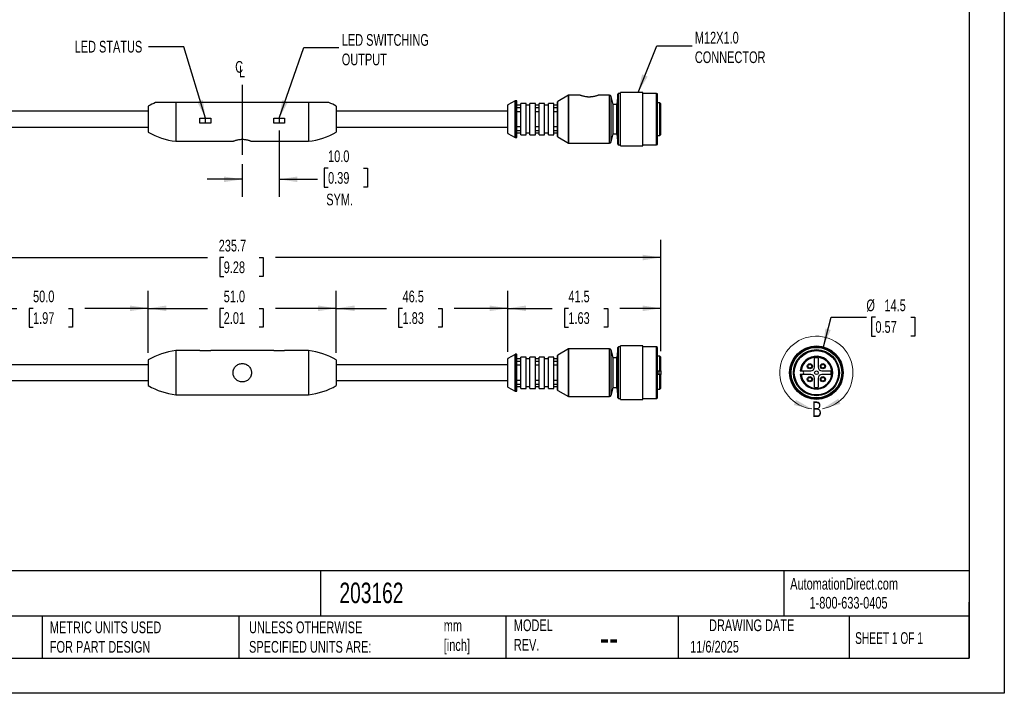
# Model space of a CAD drawing. Header units: millimetres. Extents: x 0 to 419, y 0 to 324.
# Tile 2 of 3: x 152 to 419, y 0 to 183. Entities that reach past the tile are written whole.
import ezdxf

# ---------------------------------------------------------------- set-up
doc = ezdxf.new("R2010")
doc.units = ezdxf.units.MM
doc.header["$LTSCALE"] = 1.5
doc.linetypes.add('CENTERX2', pattern=[20.32, 12.7, -2.54, 2.54, -2.54])
doc.layers.add('CENTER', color=40, linetype='CENTERX2')
doc.layers.add('DIMENSIONS', color=140, linetype='Continuous', lineweight=25)
doc.layers.add('TEXT', color=140, linetype='Continuous', lineweight=25)
doc.styles.add('SLDTEXTSTYLE0', font='TXT', dxfattribs={"width": 0.7})
doc.styles.add('SLDTEXTSTYLE1', font='TXT', dxfattribs={"width": 0.65})
doc.dimstyles.new('SLDDIMSTYLE0', dxfattribs={"dimtxt": 3.237012, "dimasz": 4.953, "dimexe": 0, "dimexo": 0.0625, "dimgap": 0.809253, "dimtad": 0, "dimtih": 1, "dimtoh": 1, "dimdec": 1, "dimrnd": 1e-09, "dimzin": 12, "dimdsep": 46, "dimtxsty": 'SLDTEXTSTYLE0', "dimsah": 1, "dimcen": 0.09, "dimadec": 0, "dimazin": 3, "dimtfac": 1, "dimtdec": 1, "dimtofl": 0, "dimtmove": 0, "dimatfit": 3, "dimfxl": 0, "dimfrac": 2, "dimtolj": 1, "dimtzin": 12, "dimarcsym": 0})
doc.dimstyles.new('SLDDIMSTYLE1', dxfattribs={"dimtxt": 3.237012, "dimasz": 4.953, "dimexe": 0, "dimexo": 0.0625, "dimgap": 0.809253, "dimtad": 0, "dimtih": 1, "dimtoh": 1, "dimdec": 1, "dimrnd": 1e-09, "dimzin": 4, "dimdsep": 46, "dimtxsty": 'SLDTEXTSTYLE0', "dimsah": 1, "dimcen": 0.09, "dimadec": 0, "dimazin": 1, "dimtfac": 1, "dimtdec": 1, "dimtofl": 0, "dimtmove": 0, "dimatfit": 3, "dimfxl": 0, "dimfrac": 2, "dimtolj": 1, "dimtzin": 12, "dimarcsym": 0})
doc.dimstyles.new('SLDDIMSTYLE2', dxfattribs={"dimtxt": 3.237012, "dimasz": 4.953, "dimexe": 0, "dimexo": 0.0625, "dimgap": 0.809253, "dimtad": 0, "dimtih": 1, "dimtoh": 1, "dimdec": 1, "dimrnd": 1e-09, "dimzin": 12, "dimdsep": 46, "dimtxsty": 'SLDTEXTSTYLE0', "dimsah": 1, "dimcen": 0, "dimadec": 0, "dimazin": 3, "dimtfac": 1, "dimtdec": 1, "dimtofl": 0, "dimtmove": 0, "dimatfit": 3, "dimfxl": 0, "dimfrac": 2, "dimtolj": 1, "dimtzin": 12, "dimarcsym": 0})
doc.dimstyles.new('SLDDIMSTYLE3', dxfattribs={"dimtxt": 3.237012, "dimasz": 4.953, "dimexe": 0, "dimexo": 0.0625, "dimgap": 0.809253, "dimtad": 0, "dimtih": 1, "dimtoh": 1, "dimdec": 1, "dimrnd": 1e-09, "dimzin": 4, "dimdsep": 46, "dimtxsty": 'SLDTEXTSTYLE0', "dimsah": 1, "dimcen": 0.09, "dimadec": 0, "dimazin": 1, "dimtfac": 1, "dimtdec": 1, "dimtmove": 0, "dimatfit": 0, "dimfxl": 0, "dimfrac": 2, "dimtolj": 1, "dimtzin": 12, "dimarcsym": 0})
doc.dimstyles.new('SLDDIMSTYLE4', dxfattribs={"dimtxt": 0.18, "dimasz": 4.953, "dimexe": 0, "dimexo": 0.0625, "dimgap": 0, "dimtad": 0, "dimtih": 1, "dimtoh": 1, "dimdec": 0, "dimrnd": 1e-09, "dimzin": 0, "dimdsep": 46, "dimtxsty": 'Standard', "dimsah": 1, "dimcen": 0.09, "dimadec": 0, "dimazin": 0, "dimtfac": 4.953, "dimtdec": 0, "dimtofl": 0, "dimtmove": 0, "dimatfit": 3, "dimfxl": 0, "dimfrac": 2, "dimtolj": 1, "dimtzin": 0, "dimarcsym": 0})

# ---------------------------------------------------------------- blocks, each defined once
blk = doc.blocks.new('_D_1')
at = {"layer": 'DIMENSIONS'}
for p, q in [((136.96, 92.12), (136.96, 109.21)), ((186.96, 92.38), (186.96, 109.21)), ((136.96, 104.44), (151.34, 104.44)), ((155.73, 104.44), (154.64, 104.44)), ((154.64, 104.44), (154.64, 99.3)), ((165.35, 104.44), (166.44, 104.44)), ((166.44, 104.44), (166.44, 99.3)), ((186.96, 104.44), (169.74, 104.44)), ((154.64, 99.3), (155.73, 99.3)), ((166.44, 99.3), (165.35, 99.3))]:
    blk.add_line(p, q, dxfattribs=at)
for points in [[(136.96, 104.44), (141.91, 103.68), (141.91, 105.21)], [(186.96, 104.44), (182.01, 105.21), (182.01, 103.68)]]:
    blk.add_solid(points, dxfattribs=at)
at = {"layer": 'DIMENSIONS', "char_height": 3.175, "attachment_point": 1, "style": 'SLDTEXTSTYLE0'}
for s, insert in [('50.0', (155.73, 109.26)), ('1.97', (155.73, 103.39))]:
    blk.add_mtext(s, dxfattribs=dict(at, insert=insert))
blk = doc.blocks.new('_D_2')
at = {"layer": 'DIMENSIONS'}
for p, q in [((186.96, 92.38), (186.96, 109.21)), ((237.96, 92.38), (237.96, 109.21)), ((186.96, 104.44), (203.04, 104.44)), ((207.43, 104.44), (206.34, 104.44)), ((206.34, 104.44), (206.34, 99.3)), ((217.05, 104.44), (218.14, 104.44)), ((218.14, 104.44), (218.14, 99.3)), ((237.96, 104.44), (221.43, 104.44)), ((206.34, 99.3), (207.43, 99.3)), ((218.14, 99.3), (217.05, 99.3))]:
    blk.add_line(p, q, dxfattribs=at)
for points in [[(186.96, 104.44), (191.91, 103.68), (191.91, 105.21)], [(237.96, 104.44), (233.01, 105.21), (233.01, 103.68)]]:
    blk.add_solid(points, dxfattribs=at)
at = {"layer": 'DIMENSIONS', "char_height": 3.175, "attachment_point": 1, "style": 'SLDTEXTSTYLE0'}
for s, insert in [('51.0', (207.43, 109.26)), ('2.01', (207.43, 103.39))]:
    blk.add_mtext(s, dxfattribs=dict(at, insert=insert))
blk = doc.blocks.new('_D_3')
at = {"layer": 'DIMENSIONS'}
for p, q in [((237.96, 92.38), (237.96, 109.21)), ((284.46, 92.67), (284.46, 109.21)), ((237.96, 104.44), (251.55, 104.44)), ((255.93, 104.44), (254.85, 104.44)), ((254.85, 104.44), (254.85, 99.3)), ((265.55, 104.44), (266.64, 104.44)), ((266.64, 104.44), (266.64, 99.3)), ((284.46, 104.44), (269.94, 104.44)), ((254.85, 99.3), (255.93, 99.3)), ((266.64, 99.3), (265.55, 99.3))]:
    blk.add_line(p, q, dxfattribs=at)
for points in [[(237.96, 104.44), (242.91, 103.68), (242.91, 105.21)], [(284.46, 104.44), (279.51, 105.21), (279.51, 103.68)]]:
    blk.add_solid(points, dxfattribs=at)
at = {"layer": 'DIMENSIONS', "char_height": 3.175, "attachment_point": 1, "style": 'SLDTEXTSTYLE0'}
for s, insert in [('46.5', (255.93, 109.26)), ('1.83', (255.93, 103.39))]:
    blk.add_mtext(s, dxfattribs=dict(at, insert=insert))
blk = doc.blocks.new('_D_4')
at = {"layer": 'DIMENSIONS'}
for p, q in [((284.46, 92.67), (284.46, 109.21)), ((325.96, 93.08), (325.96, 109.21)), ((284.46, 104.44), (296.5, 104.44)), ((300.89, 104.44), (299.8, 104.44)), ((299.8, 104.44), (299.8, 99.3)), ((310.51, 104.44), (311.59, 104.44)), ((311.59, 104.44), (311.59, 99.3)), ((325.96, 104.44), (314.89, 104.44)), ((299.8, 99.3), (300.89, 99.3)), ((311.59, 99.3), (310.51, 99.3))]:
    blk.add_line(p, q, dxfattribs=at)
for points in [[(284.46, 104.44), (289.41, 103.68), (289.41, 105.21)], [(325.96, 104.44), (321.01, 105.21), (321.01, 103.68)]]:
    blk.add_solid(points, dxfattribs=at)
at = {"layer": 'DIMENSIONS', "char_height": 3.175, "attachment_point": 1, "style": 'SLDTEXTSTYLE0'}
for s, insert in [('41.5', (300.89, 109.26)), ('1.63', (300.89, 103.39))]:
    blk.add_mtext(s, dxfattribs=dict(at, insert=insert))
blk = doc.blocks.new('_D_5')
at = {"layer": 'DIMENSIONS'}
for p, q in [((90.21, 93.31), (90.21, 122.99)), ((325.96, 92.85), (325.96, 122.99)), ((90.21, 118.23), (203.04, 118.23)), ((207.43, 118.23), (206.34, 118.23)), ((206.34, 118.23), (206.34, 113.08)), ((217.05, 118.23), (218.14, 118.23)), ((218.14, 118.23), (218.14, 113.08)), ((325.96, 118.23), (221.43, 118.23)), ((206.34, 113.08), (207.43, 113.08)), ((218.14, 113.08), (217.05, 113.08))]:
    blk.add_line(p, q, dxfattribs=at)
for points in [[(90.21, 118.23), (95.17, 117.46), (95.17, 118.99)], [(325.96, 118.23), (321.01, 118.99), (321.01, 117.46)]]:
    blk.add_solid(points, dxfattribs=at)
at = {"layer": 'DIMENSIONS', "char_height": 3.175, "attachment_point": 1, "style": 'SLDTEXTSTYLE0'}
for s, insert in [('235.7', (206.08, 123.04)), ('9.28', (207.43, 117.17))]:
    blk.add_mtext(s, dxfattribs=dict(at, insert=insert))
blk = doc.blocks.new('_D_6')
at = {"layer": 'DIMENSIONS'}
for p, q in [((370.03, 93.98), (372.18, 102.03)), ((372.18, 102.03), (381.71, 102.03)), ((384.15, 102.03), (383.07, 102.03)), ((383.07, 102.03), (383.07, 96.88)), ((393.77, 102.03), (394.86, 102.03)), ((394.86, 102.03), (394.86, 96.88)), ((383.07, 96.88), (384.15, 96.88)), ((394.86, 96.88), (393.77, 96.88))]:
    blk.add_line(p, q, dxfattribs=at)
blk.add_solid([(370.03, 93.98), (372.05, 98.57), (370.57, 98.96)], dxfattribs=at)
at = {"layer": 'DIMENSIONS', "char_height": 3.175, "attachment_point": 1, "style": 'SLDTEXTSTYLE0'}
for s, insert in [('%%c', (381.71, 106.84)), ('14.5', (386.6, 106.84)), ('0.57', (384.15, 100.97))]:
    blk.add_mtext(s, dxfattribs=dict(at, insert=insert))
blk = doc.blocks.new('_D_7')
at = {"layer": 'DIMENSIONS'}
for p, q in [((222.46, 152.72), (222.46, 134.68)), ((212.46, 143.59), (212.46, 134.68)), ((235.73, 142.47), (234.64, 142.47)), ((234.64, 142.47), (234.64, 137.33)), ((245.35, 142.47), (246.44, 142.47)), ((246.44, 142.47), (246.44, 137.33)), ((212.46, 139.44), (202.94, 139.44)), ((222.46, 139.44), (232.83, 139.44)), ((234.64, 137.33), (235.73, 137.33)), ((246.44, 137.33), (245.35, 137.33))]:
    blk.add_line(p, q, dxfattribs=at)
for points in [[(212.46, 139.44), (207.51, 140.2), (207.51, 138.68)], [(222.46, 139.44), (227.41, 138.68), (227.41, 140.2)]]:
    blk.add_solid(points, dxfattribs=at)
at = {"layer": 'DIMENSIONS', "char_height": 3.175, "attachment_point": 1, "style": 'SLDTEXTSTYLE0'}
for s, insert in [('10.0', (235.73, 147.29)), ('0.39', (235.73, 141.42)), ('SYM.', (235.24, 135.55))]:
    blk.add_mtext(s, dxfattribs=dict(at, insert=insert))
blk = doc.blocks.new('SW_SYMBOL_MOD_CL')
at = {"layer": 'CENTER', "color": 0, "char_height": 1181, "attachment_point": 5, "style": 'SLDTEXTSTYLE0'}
for s, insert in [('C', (600, 900)), ('L', (900, 450))]:
    blk.add_mtext(s, dxfattribs=dict(at, insert=insert))

msp = doc.modelspace()

# ---------------------------------------------------------------- linework, layer by layer
at = {"color": 7, "linetype": 'Continuous'}
for p, q in [((419.1, 323.85), (419.1, 0)), ((419.1, 0), (0, 0))]:
    msp.add_line(p, q, dxfattribs=at)
for p, q in [((321.06, 163.01), (315.06, 163.01)), ((315.06, 148.51), (315.06, 163.01)), ((321.06, 148.51), (321.06, 163.01)), ((194.46, 160.26), (194.46, 149.76)), ((230.46, 160.26), (194.46, 160.26)), ((230.46, 160.26), (230.46, 149.76)), ((286.44, 160.74), (284.51, 159.63)), ((286.44, 150.77), (286.44, 160.74)), ((286.86, 160.76), (286.49, 160.76)), ((286.49, 150.76), (286.49, 160.76)), ((286.86, 150.76), (286.86, 160.76)), ((286.96, 160.23), (286.96, 160.66)), ((286.96, 150.86), (286.96, 160.23)), ((297.96, 160.02), (297.96, 160.47)), ((300.94, 162.24), (298.01, 160.56)), ((298.01, 150.96), (298.01, 160.56)), ((300.94, 149.27), (300.94, 162.24)), ((304.06, 162.26), (300.99, 162.26)), ((300.99, 149.26), (300.99, 162.26)), ((312.01, 162.26), (309.06, 162.26)), ((312.01, 149.26), (312.01, 162.26)), ((313.06, 159.76), (312.49, 161.89)), ((312.49, 149.63), (312.49, 161.89)), ((314.31, 162.58), (314.06, 159.76)), ((314.31, 148.94), (314.31, 162.58)), ((315.06, 162.76), (314.51, 162.76)), ((314.51, 148.76), (314.51, 162.76)), ((324.81, 162.76), (321.06, 162.76)), ((325.06, 162.61), (324.81, 162.76)), ((324.81, 148.76), (324.81, 162.76)), ((325.06, 148.9), (325.06, 162.61)), ((325.71, 160.21), (325.06, 160.21)), ((325.96, 159.96), (325.71, 160.21)), ((325.71, 151.34), (325.71, 160.21)), ((186.96, 157.91), (136.96, 157.91)), ((186.96, 159.26), (186.96, 152.26)), ((237.96, 159.26), (237.96, 152.26)), ((284.46, 157.91), (237.96, 157.91)), ((284.46, 151.97), (284.46, 159.55)), ((284.51, 151.88), (284.51, 159.63)), ((287.96, 159.51), (286.96, 159.51)), ((286.96, 158.93), (287.96, 158.93)), ((287.96, 157.76), (286.96, 157.76)), ((289.46, 160.01), (287.96, 160.01)), ((287.96, 159.51), (287.96, 160.01)), ((287.96, 151.51), (287.96, 159.51)), ((289.46, 151.51), (289.46, 160.01)), ((290.46, 159.51), (289.46, 159.51)), ((291.96, 160.01), (290.46, 160.01)), ((290.46, 151.51), (290.46, 160.01)), ((291.96, 159.51), (291.96, 160.01)), ((292.96, 159.51), (291.96, 159.51)), ((291.96, 151.51), (291.96, 159.51)), ((291.96, 158.93), (292.96, 158.93)), ((292.96, 157.76), (291.96, 157.76)), ((294.46, 160.01), (292.96, 160.01)), ((292.96, 159.51), (292.96, 160.01)), ((292.96, 151.51), (292.96, 159.51)), ((294.46, 151.51), (294.46, 160.01)), ((295.46, 159.51), (294.46, 159.51)), ((296.96, 160.01), (295.46, 160.01)), ((295.46, 151.51), (295.46, 160.01)), ((296.96, 159.51), (296.96, 160.01)), ((297.96, 159.51), (296.96, 159.51)), ((296.96, 151.51), (296.96, 159.51)), ((296.96, 158.93), (297.96, 158.93)), ((297.96, 157.76), (296.96, 157.76)), ((297.96, 151.05), (297.96, 160.02)), ((314.06, 159.76), (313.06, 159.76)), ((313.06, 151.76), (313.06, 159.76)), ((314.06, 151.76), (314.06, 159.76)), ((325.96, 151.59), (325.96, 159.96)), ((200.99, 154.63), (200.99, 155.99)), ((200.99, 155.99), (203.93, 155.99)), ((203.93, 155.99), (203.93, 154.63)), ((220.99, 155.99), (223.93, 155.99)), ((220.99, 154.63), (220.99, 155.99)), ((223.93, 155.99), (223.93, 154.63)), ((136.96, 153.61), (186.96, 153.61)), ((203.93, 154.63), (200.99, 154.63)), ((223.93, 154.63), (220.99, 154.63)), ((237.96, 153.61), (284.46, 153.61)), ((286.96, 153.76), (287.96, 153.76)), ((287.96, 152.59), (286.96, 152.59)), ((291.96, 153.76), (292.96, 153.76)), ((292.96, 152.59), (291.96, 152.59)), ((296.96, 153.76), (297.96, 153.76)), ((297.96, 152.59), (296.96, 152.59)), ((194.46, 149.76), (209.96, 149.76)), ((214.96, 149.76), (230.46, 149.76)), ((284.51, 151.88), (286.44, 150.77)), ((286.49, 150.76), (286.86, 150.76)), ((286.96, 152.01), (287.96, 152.01)), ((287.96, 151.51), (289.46, 151.51)), ((289.46, 152.01), (290.46, 152.01)), ((290.46, 151.51), (291.96, 151.51)), ((291.96, 152.01), (292.96, 152.01)), ((292.96, 151.51), (294.46, 151.51)), ((294.46, 152.01), (295.46, 152.01)), ((295.46, 151.51), (296.96, 151.51)), ((296.96, 152.01), (297.96, 152.01)), ((298.01, 150.96), (300.94, 149.27)), ((312.49, 149.63), (313.06, 151.76)), ((313.06, 151.76), (314.06, 151.76)), ((314.06, 151.76), (314.31, 148.94)), ((325.06, 151.34), (325.71, 151.34)), ((300.99, 149.26), (312.01, 149.26)), ((314.51, 148.76), (315.06, 148.76)), ((315.06, 148.51), (321.06, 148.51)), ((321.06, 148.76), (324.81, 148.76)), ((324.81, 148.76), (325.06, 148.9)), ((300.94, 93.46), (298.01, 91.77)), ((300.94, 80.49), (300.94, 93.46)), ((312.01, 93.48), (300.99, 93.48)), ((300.99, 80.48), (300.99, 93.48)), ((312.01, 80.48), (312.01, 93.48)), ((314.31, 93.79), (314.06, 90.98)), ((314.31, 80.16), (314.31, 93.79)), ((315.06, 93.98), (314.51, 93.98)), ((314.51, 79.98), (314.51, 93.98)), ((321.06, 94.23), (315.06, 94.23)), ((315.06, 79.73), (315.06, 94.23)), ((321.06, 79.73), (321.06, 94.23)), ((324.81, 93.98), (321.06, 93.98)), ((325.06, 93.83), (324.81, 93.98)), ((324.81, 79.98), (324.81, 93.98)), ((325.06, 80.12), (325.06, 93.83)), ((200.99, 92.98), (194.46, 92.98)), ((194.46, 92.98), (194.46, 80.98)), ((200.99, 92.87), (200.99, 92.98)), ((200.99, 92.97), (203.93, 92.97)), ((203.93, 92.87), (200.99, 92.87)), ((220.99, 92.98), (203.93, 92.98)), ((203.93, 92.98), (203.93, 92.87)), ((220.99, 92.87), (220.99, 92.98)), ((220.99, 92.97), (223.93, 92.97)), ((223.93, 92.87), (220.99, 92.87)), ((230.46, 92.98), (223.93, 92.98)), ((223.93, 92.98), (223.93, 92.87)), ((230.46, 92.98), (230.46, 80.98)), ((286.44, 91.96), (284.51, 90.85)), ((284.51, 83.1), (284.51, 90.85)), ((286.44, 81.99), (286.44, 91.96)), ((286.86, 91.98), (286.49, 91.98)), ((286.49, 81.98), (286.49, 91.98)), ((286.86, 81.98), (286.86, 91.98)), ((286.96, 82.08), (286.96, 91.88)), ((289.46, 91.23), (287.96, 91.23)), ((287.96, 82.73), (287.96, 91.23)), ((289.46, 82.73), (289.46, 91.23)), ((291.96, 91.23), (290.46, 91.23)), ((290.46, 82.73), (290.46, 91.23)), ((291.96, 82.73), (291.96, 91.23)), ((294.46, 91.23), (292.96, 91.23)), ((292.96, 82.73), (292.96, 91.23)), ((294.46, 82.73), (294.46, 91.23)), ((296.96, 91.23), (295.46, 91.23)), ((295.46, 82.73), (295.46, 91.23)), ((296.96, 82.73), (296.96, 91.23)), ((297.96, 82.27), (297.96, 91.69)), ((298.01, 82.18), (298.01, 91.77)), ((313.06, 90.98), (312.49, 93.11)), ((312.49, 80.85), (312.49, 93.11)), ((314.06, 90.98), (313.06, 90.98)), ((313.06, 82.98), (313.06, 90.98)), ((314.06, 82.98), (314.06, 90.98)), ((325.71, 91.43), (325.06, 91.43)), ((325.96, 91.18), (325.71, 91.43)), ((325.71, 87.48), (325.71, 91.43)), ((325.96, 87.48), (325.96, 91.18)), ((367.65, 88.48), (367.65, 90.94)), ((368.65, 90.94), (368.65, 88.48)), ((186.96, 89.13), (136.96, 89.13)), ((186.96, 90.48), (186.96, 83.48)), ((237.96, 90.48), (237.96, 83.48)), ((284.46, 89.13), (237.96, 89.13)), ((284.46, 83.19), (284.46, 90.76)), ((287.96, 90.73), (286.96, 90.73)), ((286.96, 90.15), (287.96, 90.15)), ((287.96, 88.98), (286.96, 88.98)), ((290.46, 90.73), (289.46, 90.73)), ((292.96, 90.73), (291.96, 90.73)), ((291.96, 90.15), (292.96, 90.15)), ((292.96, 88.98), (291.96, 88.98)), ((295.46, 90.73), (294.46, 90.73)), ((297.96, 90.73), (296.96, 90.73)), ((296.96, 90.15), (297.96, 90.15)), ((297.96, 88.98), (296.96, 88.98)), ((325.06, 87.48), (325.71, 87.48)), ((325.71, 86.48), (325.06, 86.48)), ((325.46, 87.48), (325.46, 86.48)), ((325.71, 82.53), (325.71, 86.48)), ((325.96, 87.48), (325.96, 86.48)), ((325.96, 82.78), (325.96, 86.48)), ((363.98, 87.48), (366.65, 87.48)), ((366.65, 86.48), (363.98, 86.48)), ((367.65, 83.01), (367.65, 85.48)), ((368.65, 85.48), (368.65, 83.01)), ((369.65, 87.48), (372.12, 87.48)), ((372.12, 86.48), (369.65, 86.48)), ((136.96, 84.83), (186.96, 84.83)), ((237.96, 84.83), (284.46, 84.83)), ((284.51, 83.1), (286.44, 81.99)), ((286.96, 84.98), (287.96, 84.98)), ((287.96, 83.8), (286.96, 83.8)), ((286.96, 83.23), (287.96, 83.23)), ((289.46, 83.23), (290.46, 83.23)), ((291.96, 84.98), (292.96, 84.98)), ((292.96, 83.8), (291.96, 83.8)), ((291.96, 83.23), (292.96, 83.23)), ((294.46, 83.23), (295.46, 83.23)), ((296.96, 84.98), (297.96, 84.98)), ((297.96, 83.8), (296.96, 83.8)), ((296.96, 83.23), (297.96, 83.23)), ((312.49, 80.85), (313.06, 82.98)), ((313.06, 82.98), (314.06, 82.98)), ((314.06, 82.98), (314.31, 80.16)), ((325.71, 82.53), (325.96, 82.78)), ((194.46, 80.98), (230.46, 80.98)), ((286.49, 81.98), (286.86, 81.98)), ((287.96, 82.73), (289.46, 82.73)), ((290.46, 82.73), (291.96, 82.73)), ((292.96, 82.73), (294.46, 82.73)), ((295.46, 82.73), (296.96, 82.73)), ((298.01, 82.18), (300.94, 80.49)), ((300.99, 80.48), (312.01, 80.48)), ((324.81, 79.98), (325.06, 80.12)), ((325.06, 82.53), (325.71, 82.53)), ((314.51, 79.98), (315.06, 79.98)), ((315.06, 79.73), (321.06, 79.73)), ((321.06, 79.98), (324.81, 79.98))]:
    msp.add_line(p, q)
for centre, radius in [((368.15, 86.98), 7.25), ((368.15, 86.98), 7), ((368.15, 86.98), 6.86), ((368.15, 86.98), 6.25), ((368.15, 86.98), 6), ((366.38, 88.74), 0.7), ((366.38, 88.74), 0.5), ((369.92, 88.74), 0.7), ((369.92, 88.74), 0.5), ((366.38, 85.21), 0.7), ((366.38, 85.21), 0.5), ((368.15, 86.98), 0.5), ((369.92, 85.21), 0.7), ((369.92, 85.21), 0.5)]:
    msp.add_circle(centre, radius)
for centre, radius, start, end in [((286.49, 160.66), 0.1, 90, 120), ((286.86, 160.66), 0.1, 0, 90), ((298.06, 160.47), 0.1, 120, 180), ((300.99, 162.16), 0.1, 90, 120), ((312.01, 161.76), 0.5, 15, 90), ((314.51, 162.56), 0.2, 90, 175), ((284.56, 159.55), 0.1, 120, 180), ((196.91, 169.61), 20, 240.1659, 262.9642), ((228.01, 169.61), 20, 277.0358, 299.8341), ((284.56, 151.97), 0.1, 180, 240), ((286.49, 150.86), 0.1, 240, 270), ((286.86, 150.86), 0.1, 270, 0), ((298.06, 151.05), 0.1, 180, 240), ((312.01, 149.76), 0.5, 270, 345), ((300.99, 149.36), 0.1, 240, 270), ((314.51, 148.96), 0.2, 185, 270), ((300.99, 93.38), 0.1, 90, 120), ((312.01, 92.98), 0.5, 15, 90), ((314.51, 93.78), 0.2, 90, 175), ((196.91, 73.13), 20, 97.0358, 119.8341), ((228.01, 73.13), 20, 60.1659, 82.9642), ((284.56, 90.76), 0.1, 120, 180), ((286.49, 91.88), 0.1, 90, 120), ((286.86, 91.88), 0.1, 0, 90), ((298.06, 91.69), 0.1, 120, 180), ((368.15, 86.98), 4.45, 186.4514, 173.5486), ((368.15, 86.98), 4.2, 186.8371, 173.1629), ((368.15, 86.98), 4, 82.8192, 97.1808), ((366.65, 88.48), 1, 270, 0), ((369.65, 88.48), 1, 180, 270), ((364.25, 86.98), 0.5, 270, 90), ((366.65, 85.48), 1, 0, 90), ((369.65, 85.48), 1, 90, 180), ((368.15, 86.98), 4, 352.8192, 7.1808), ((196.91, 100.83), 20, 240.1659, 262.9642), ((228.01, 100.83), 20, 277.0358, 299.8341), ((284.56, 83.19), 0.1, 180, 240), ((368.15, 86.98), 4, 262.8192, 277.1808), ((286.49, 82.08), 0.1, 240, 270), ((286.86, 82.08), 0.1, 270, 0), ((298.06, 82.27), 0.1, 180, 240), ((300.99, 80.58), 0.1, 240, 270), ((312.01, 80.98), 0.5, 270, 345), ((314.51, 80.18), 0.2, 185, 270)]:
    msp.add_arc(centre, radius, start, end)
at = {"color": 7, "linetype": 'Continuous', "lineweight": 18}
msp.add_arc((368.15, 86.98), 9.91, 279.8367, 263.0246, dxfattribs=at)
for points in [[(188.95, 160.26), (188.27, 159.96), (187.6, 159.63), (186.96, 159.26)], [(237.96, 159.26), (237.32, 159.63), (236.65, 159.96), (235.97, 160.26)], [(325.71, 151.34), (325.8, 151.42), (325.88, 151.51), (325.96, 151.59)], [(325.71, 87.48), (325.8, 87.48), (325.88, 87.48), (325.96, 87.48)], [(325.96, 86.48), (325.88, 86.48), (325.8, 86.48), (325.71, 86.48)], [(363.73, 87.48), (363.82, 87.48), (363.9, 87.48), (363.98, 87.48)], [(363.98, 86.48), (363.9, 86.48), (363.82, 86.48), (363.73, 86.48)]]:
    msp.add_open_spline(points, degree=3)
for points, knots in [([(194.46, 160.26), (194.35, 160.26), (194.12, 160.26), (193.79, 160.26), (193.47, 160.26), (193.16, 160.26), (192.86, 160.26), (192.57, 160.26), (192.3, 160.26), (192.03, 160.26), (191.77, 160.26), (191.52, 160.26), (191.29, 160.26), (190.99, 160.26), (190.64, 160.26), (190.26, 160.26), (189.93, 160.26), (189.66, 160.26), (189.43, 160.26), (189.26, 160.26), (189.12, 160.26), (189.03, 160.26), (188.96, 160.26), (188.96, 160.26), (188.95, 160.26)], [0, 0, 0, 0, 0.047905, 0.094653, 0.140252, 0.184709, 0.228034, 0.270238, 0.311333, 0.351332, 0.39025, 0.428101, 0.464902, 0.500671, 0.570015, 0.634635, 0.694831, 0.750971, 0.797915, 0.841849, 0.883322, 0.92299, 0.961609, 1, 1, 1, 1]), ([(235.97, 160.26), (235.97, 160.26), (235.96, 160.26), (235.95, 160.26), (235.93, 160.26), (235.89, 160.26), (235.85, 160.26), (235.8, 160.26), (235.73, 160.26), (235.66, 160.26), (235.58, 160.26), (235.49, 160.26), (235.39, 160.26), (235.23, 160.26), (234.99, 160.26), (234.66, 160.26), (234.28, 160.26), (233.86, 160.26), (233.39, 160.26), (232.89, 160.26), (232.34, 160.26), (231.75, 160.26), (231.12, 160.26), (230.68, 160.26), (230.46, 160.26)], [0, 0, 0, 0, 0.019225, 0.038403, 0.057639, 0.077037, 0.096698, 0.116721, 0.137197, 0.158211, 0.179842, 0.202162, 0.225237, 0.249124, 0.305233, 0.365415, 0.430041, 0.499409, 0.571953, 0.6487, 0.729778, 0.815297, 0.905347, 1, 1, 1, 1]), ([(306.56, 161.76), (306.51, 161.76), (306.42, 161.76), (306.28, 161.76), (306.14, 161.77), (306, 161.78), (305.87, 161.8), (305.73, 161.81), (305.49, 161.85), (305.16, 161.91), (304.78, 162.01), (304.47, 162.11), (304.28, 162.18), (304.16, 162.22), (304.1, 162.24), (304.07, 162.26), (304.06, 162.26), (304.06, 162.26)], [0, 0, 0, 0, 0.035677, 0.071142, 0.106526, 0.141958, 0.177569, 0.213489, 0.249841, 0.374082, 0.500002, 0.625341, 0.750145, 0.813208, 0.875469, 0.937531, 1, 1, 1, 1]), ([(309.06, 162.26), (309.06, 162.26), (309.06, 162.26), (309.05, 162.25), (309.03, 162.25), (309, 162.23), (308.96, 162.22), (308.92, 162.21), (308.83, 162.17), (308.65, 162.11), (308.34, 162.01), (307.96, 161.91), (307.6, 161.84), (307.29, 161.8), (307.05, 161.78), (306.81, 161.76), (306.64, 161.76), (306.56, 161.76)], [0, 0, 0, 0, 0.035786, 0.071358, 0.106826, 0.142304, 0.177907, 0.213746, 0.249931, 0.374709, 0.500074, 0.625968, 0.750235, 0.813533, 0.875798, 0.937721, 1, 1, 1, 1]), ([(209.96, 149.76), (209.96, 149.76), (209.96, 149.76), (209.97, 149.76), (209.99, 149.77), (210.02, 149.78), (210.06, 149.8), (210.1, 149.82), (210.19, 149.85), (210.37, 149.92), (210.68, 150.02), (211.06, 150.13), (211.49, 150.22), (211.97, 150.29), (212.46, 150.31), (212.95, 150.29), (213.43, 150.22), (213.86, 150.13), (214.24, 150.02), (214.55, 149.92), (214.74, 149.85), (214.86, 149.8), (214.92, 149.78), (214.95, 149.76), (214.96, 149.76), (214.96, 149.76)], [0, 0, 0, 0, 0.01788, 0.035657, 0.05339, 0.071133, 0.088944, 0.10688, 0.124994, 0.187392, 0.250143, 0.313206, 0.375304, 0.438079, 0.500019, 0.561915, 0.624734, 0.686819, 0.749896, 0.812634, 0.875045, 0.90661, 0.937757, 0.968786, 1, 1, 1, 1]), ([(209.96, 86.98), (209.96, 87.02), (209.96, 87.12), (209.97, 87.26), (209.99, 87.4), (210.02, 87.54), (210.06, 87.67), (210.1, 87.81), (210.19, 88.05), (210.37, 88.38), (210.68, 88.76), (211.06, 89.07), (211.49, 89.3), (211.97, 89.44), (212.46, 89.49), (212.95, 89.44), (213.43, 89.3), (213.86, 89.07), (214.24, 88.76), (214.55, 88.38), (214.74, 88.02), (214.86, 87.71), (214.92, 87.47), (214.95, 87.22), (214.96, 87.06), (214.96, 86.98)], [0, 0, 0, 0, 0.01788, 0.035657, 0.05339, 0.071133, 0.088944, 0.10688, 0.124994, 0.187392, 0.250143, 0.313206, 0.375304, 0.438079, 0.500019, 0.561915, 0.624734, 0.686819, 0.749896, 0.812634, 0.875045, 0.90661, 0.937757, 0.968786, 1, 1, 1, 1]), ([(214.96, 86.98), (214.96, 86.93), (214.96, 86.83), (214.95, 86.69), (214.93, 86.55), (214.9, 86.42), (214.86, 86.28), (214.82, 86.15), (214.73, 85.9), (214.55, 85.57), (214.24, 85.2), (213.86, 84.89), (213.43, 84.65), (212.95, 84.51), (212.46, 84.46), (211.97, 84.51), (211.49, 84.65), (211.06, 84.89), (210.68, 85.2), (210.37, 85.57), (210.18, 85.94), (210.06, 86.24), (210, 86.48), (209.97, 86.73), (209.96, 86.89), (209.96, 86.98)], [0, 0, 0, 0, 0.01788, 0.035657, 0.05339, 0.071133, 0.088944, 0.10688, 0.124994, 0.187392, 0.250143, 0.313206, 0.375304, 0.438079, 0.500019, 0.561915, 0.624734, 0.686819, 0.749896, 0.812634, 0.875045, 0.90661, 0.937757, 0.968786, 1, 1, 1, 1])]:
    msp.add_open_spline(points, degree=3, knots=knots)
for points in [[(366.95, 77.13), (362.6, 79.62), (362.05, 78.2)], [(369.85, 77.21), (374.68, 78.51), (374.07, 79.91)]]:
    msp.add_solid(points, dxfattribs=at)
at = {"layer": 'CENTER'}
for p, q in [((212.46, 165.1), (212.46, 145.5)), ((202.46, 154.63), (202.46, 155.99)), ((222.46, 155.99), (222.46, 154.63))]:
    msp.add_line(p, q, dxfattribs=at)
at = {"layer": 'TEXT'}
for p, q in [((409.57, 314.32), (409.57, 9.52)), ((409.57, 33.19), (9.52, 33.19)), ((233.64, 33.19), (233.64, 20.95)), ((359.36, 33.19), (359.36, 20.95)), ((409.57, 9.52), (409.57, 24.77)), ((409.57, 20.95), (9.52, 20.95)), ((158.23, 20.95), (158.23, 9.52)), ((211.5, 20.95), (211.5, 9.52)), ((283.95, 20.95), (283.95, 9.52)), ((330.7, 20.95), (330.7, 9.52)), ((377.02, 20.95), (377.02, 9.52)), ((9.52, 9.52), (409.57, 9.52))]:
    msp.add_line(p, q, dxfattribs=at)

# ---------------------------------------------------------------- block references
at = {"layer": 'CENTER', "xscale": 0.002688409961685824, "yscale": 0.002688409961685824, "zscale": 0.002688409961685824}
msp.add_blockref('SW_SYMBOL_MOD_CL', (210.01, 167.5), dxfattribs=at)

# ---------------------------------------------------------------- texts
at = {"color": 7, "linetype": 'Continuous', "lineweight": 18, "insert": (366.95, 79.18), "char_height": 4.23, "attachment_point": 1, "style": 'SLDTEXTSTYLE0'}
msp.add_mtext('B', dxfattribs=at)
at = {"color": 179, "linetype": 'Continuous', "lineweight": 18, "char_height": 3.175, "attachment_point": 1, "style": 'SLDTEXTSTYLE0'}
for s, insert in [('AutomationDirect.com', (361.04, 31.31)), ('1-800-633-0405', (366.29, 26.16))]:
    msp.add_mtext(s, dxfattribs=dict(at, insert=insert))
at = {"layer": 'DIMENSIONS', "char_height": 3.175, "style": 'SLDTEXTSTYLE0'}
for s, insert, attachment_point in [('LED SWITCHING^JOUTPUT', (239.45, 178.84), 1), ('M12X1.0^JCONNECTOR', (335.19, 179.45), 1), ('LED STATUS', (185.34, 177.01), 3)]:
    msp.add_mtext(s, dxfattribs=dict(at, insert=insert, attachment_point=attachment_point))
at = {"layer": 'TEXT'}
for s, insert, char_height, attachment_point, style in [('203162', (238.81, 30.03), 5.556, 1, 'SLDTEXTSTYLE0'), ('METRIC UNITS USED ^JFOR PART DESIGN', (160.28, 19.49), 3.175, 1, 'SLDTEXTSTYLE0'), ('UNLESS OTHERWISE ^JSPECIFIED UNITS ARE:', (214.3, 19.49), 3.175, 1, 'SLDTEXTSTYLE0'), ('mm^J[inch]', (267.1, 19.98), 3.175, 1, 'SLDTEXTSTYLE0'), ('MODEL ^JREV.', (286.1, 20.05), 3.175, 1, 'SLDTEXTSTYLE0'), ('DRAWING DATE', (350.59, 20.05), 3.175, 2, 'SLDTEXTSTYLE0'), ('SHEET 1 OF 1', (378.66, 16.58), 3.175, 1, 'SLDTEXTSTYLE1'), ('--', (309.45, 19.04), 7.937, 1, 'SLDTEXTSTYLE0'), ('11/6/2025', (333.92, 14.23), 3.175, 1, 'SLDTEXTSTYLE0')]:
    msp.add_mtext(s, dxfattribs=dict(at, insert=insert, char_height=char_height, attachment_point=attachment_point, style=style))

# ---------------------------------------------------------------- dimensions: what is measured, and where the dimension line sits
at = {"layer": 'DIMENSIONS'}
dim = msp.add_linear_dim(base=(222.46, 139.44), p1=(212.46, 145.5), p2=(222.46, 154.63), angle=0, text='<>\\PSYM.', dimstyle='SLDDIMSTYLE3', dxfattribs=at)
dim.commit()
dim.dimension.update_dxf_attribs({"geometry": '_D_7', "text_midpoint": (240.54, 139.44), "dimtype": 160})
for base, p1, p2, dimstyle, picture, middle in [((90.2132, 118.2262), (325.9601, 90.9448), (90.2132, 91.4012), 'SLDDIMSTYLE0', '_D_5', (212.2394, 118.2262)), ((186.96, 104.44), (136.96, 90.21), (186.96, 90.48), 'SLDDIMSTYLE1', '_D_1', (160.54, 104.44)), ((237.96, 104.44), (186.96, 90.48), (237.96, 90.48), 'SLDDIMSTYLE1', '_D_2', (212.24, 104.44)), ((284.46, 104.44), (237.96, 90.48), (284.46, 90.76), 'SLDDIMSTYLE0', '_D_3', (260.74, 104.44)), ((325.96, 104.44), (284.46, 90.76), (325.96, 91.18), 'SLDDIMSTYLE0', '_D_4', (305.7, 104.44))]:
    dim = msp.add_linear_dim(base=base, p1=p1, p2=p2, dimstyle=dimstyle, dxfattribs=at)
    dim.commit()
    dim.dimension.update_dxf_attribs({"geometry": picture, "text_midpoint": middle, "dimtype": 160})
dim = msp.add_diameter_dim_2p(p1=(366.28, 79.97), p2=(370.03, 93.98), dimstyle='SLDDIMSTYLE2', dxfattribs=at)
dim.commit()
dim.dimension.update_dxf_attribs({"geometry": '_D_6', "text_midpoint": (388.96, 102.03), "dimtype": 163})

# ---------------------------------------------------------------- leaders
for points in [[(202.46, 155.99), (196.59, 175.36), (187.07, 175.36)], [(222.46, 155.99), (229.14, 175.17), (238.66, 175.17)], [(319.78, 163.01), (324.9, 175.66), (334.43, 175.66)]]:
    msp.add_leader(points, dimstyle='SLDDIMSTYLE4', dxfattribs=at)

doc.saveas('drawing.dxf')
